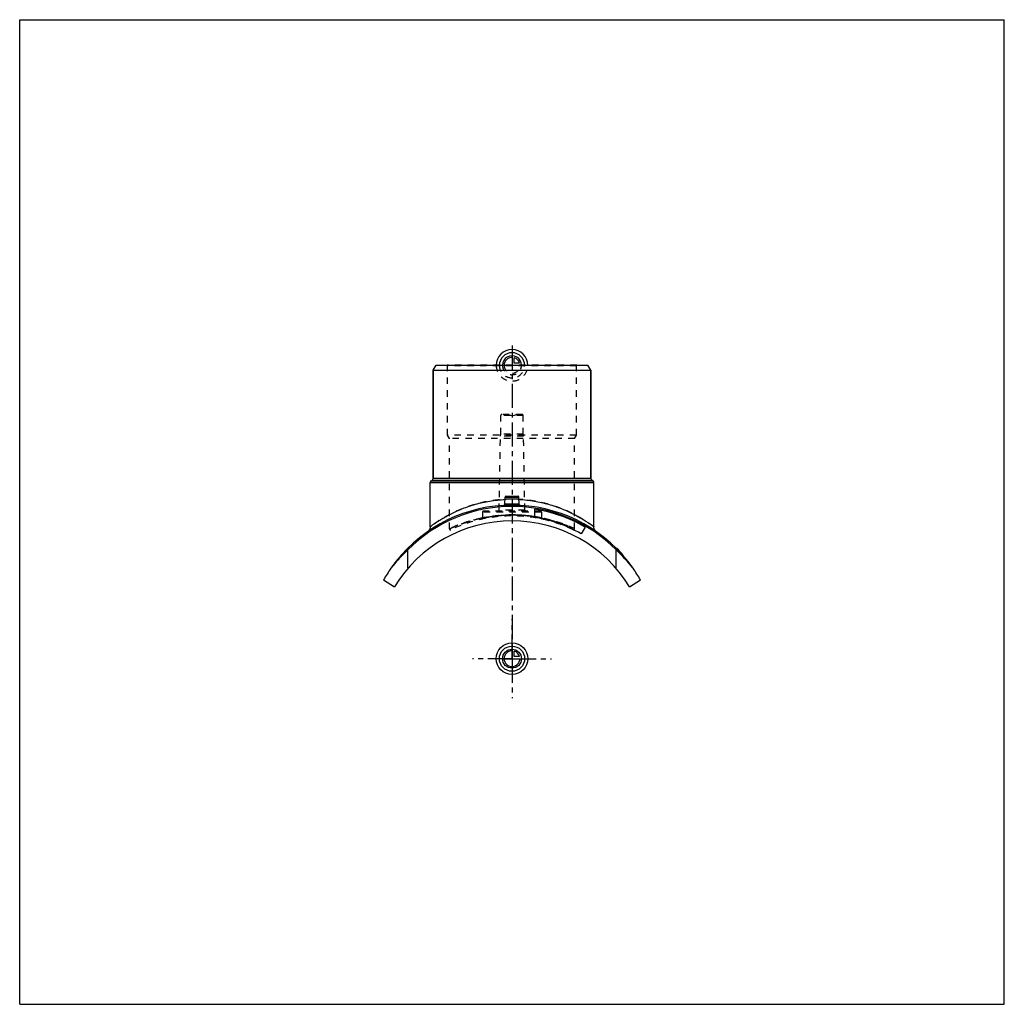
# Model space of a CAD drawing. Header units: millimetres. Extents: x 0 to 1000, y 0 to 1000.
import ezdxf

# ---------------------------------------------------------------- set-up
doc = ezdxf.new("R2010")
doc.units = ezdxf.units.MM
doc.header["$LTSCALE"] = 65.185185
doc.linetypes.add('CENTER', pattern=[0.6, 0.375, -0.075, 0.075, -0.075])
doc.linetypes.add('HIDDEN', pattern=[0.2, 0.1, -0.1])
doc.layers.get('0').update_dxf_attribs({"linetype": 'CONTINUOUS'})
for name, color, linetype in [('ACHSEN_S', 7, 'CONTINUOUS'), ('FASEN', 7, 'CONTINUOUS'), ('KOERPER', 7, 'CONTINUOUS'), ('KONST.EL_MIT_GEO', 7, 'CONTINUOUS'), ('KONSTR_EL', 7, 'CONTINUOUS'), ('KURVEN', 7, 'CONTINUOUS')]:
    doc.layers.add(name, color=color, linetype=linetype)

msp = doc.modelspace()

# ---------------------------------------------------------------- linework, layer by layer
at = {"color": 7, "linetype": 'Continuous'}
for p, q in [((0, 0), (0, 1000)), ((0, 1000), (1000, 1000)), ((1000, 0), (1000, 1000)), ((0, 0), (1000, 0))]:
    msp.add_line(p, q, dxfattribs=at)
at = {"layer": 'ACHSEN_S', "color": 2, "linetype": 'CENTER'}
msp.add_line((500, 669.2), (500, 330.8), dxfattribs=at)
at = {"layer": 'FASEN', "color": 7, "linetype": 'Continuous'}
for p, q in [((420, 644), (422.9, 649)), ((420, 644), (580, 644)), ((422.9, 649), (577.1, 649)), ((580, 644), (577.1, 649))]:
    msp.add_line(p, q, dxfattribs=at)
at = {"layer": 'KOERPER', "color": 7, "linetype": 'Continuous'}
for p, q in [((420, 534.4), (420, 644)), ((580, 534.4), (580, 644)), ((417, 485.1), (417, 530.1)), ((583, 485.1), (583, 530.1)), ((574.2, 484.7), (570.2, 477.8))]:
    msp.add_line(p, q, dxfattribs=at)
at = {"layer": 'KOERPER', "color": 8, "linetype": 'HIDDEN'}
for p, q in [((488.6, 579), (488.6, 598)), ((511.4, 579), (511.4, 598)), ((487, 502), (488.3, 577)), ((488.3, 577), (488.6, 579)), ((511.7, 577), (488.3, 577)), ((511.4, 579), (488.6, 579)), ((511.7, 577), (511.4, 579)), ((513, 502), (511.7, 577)), ((470, 500), (470, 493.7)), ((530, 500), (530, 493.7))]:
    msp.add_line(p, q, dxfattribs=at)
at = {"layer": 'KOERPER', "color": 2, "linetype": 'CENTER'}
for q in [(500, 391), (460, 351), (540, 351), (500, 311)]:
    msp.add_line((500, 351), q, dxfattribs=at)
at = {"layer": 'KONST.EL_MIT_GEO', "color": 7, "linetype": 'Continuous'}
for p, q in [((420, 644), (420, 534.4)), ((580, 644), (580, 534.4)), ((417, 530.1), (583, 530.1)), ((418, 531.8), (418.8, 532.3)), ((418, 531.8), (582, 531.8)), ((418.8, 532.3), (581.2, 532.3)), ((420, 534.4), (580, 534.4)), ((582, 531.8), (581.2, 532.3)), ((492.6, 507.7), (493, 515.1)), ((493, 515.1), (507, 515.1)), ((493.9, 516), (506.1, 516)), ((507.4, 507.7), (507, 515.1)), ((523.1, 494.8), (523.1, 502.9)), ((606.5, 463), (606.3, 462.8)), ((606.5, 462.6), (606.7, 462.8)), ((611.7, 457.1), (612, 457.3)), ((612.3, 456.4), (612.6, 456.6))]:
    msp.add_line(p, q, dxfattribs=at)
at = {"layer": 'KONST.EL_MIT_GEO', "color": 8, "linetype": 'HIDDEN'}
for p, q in [((434.6, 648.5), (434.1, 649)), ((565.9, 649), (434.1, 649)), ((434.6, 578), (434.6, 648.5)), ((565.4, 648.5), (434.6, 648.5)), ((565.4, 648.5), (565.9, 649)), ((565.4, 578), (565.4, 648.5)), ((511.4, 598), (488.6, 598)), ((510.3, 599), (489.6, 599)), ((500, 597.7), (495, 599)), ((500, 597.7), (505, 599)), ((436.5, 574.7), (434.6, 578)), ((565.4, 578), (434.6, 578)), ((436.5, 482.9), (436.5, 574.7)), ((563.5, 574.7), (436.5, 574.7)), ((563.5, 574.7), (565.4, 578)), ((563.5, 482.9), (563.5, 574.7)), ((530, 500), (470, 500)), ((529, 501), (471, 501)), ((513, 502), (487, 502)), ((508.2, 506.8), (508.2, 506.8)), ((523.1, 495), (523.2, 495)), ((606.6, 462.5), (606.9, 462.7)), ((606.9, 462.7), (606.7, 462.5)), ((606.7, 462.4), (606.9, 462.6)), ((607, 462.1), (607.2, 462.3)), ((607.2, 461.9), (607.5, 462.1)), ((607.4, 461.7), (607.6, 461.9)), ((607.4, 461.7), (607.6, 461.9)), ((607.6, 461.6), (607.8, 461.8)), ((607.7, 461.4), (607.9, 461.6)), ((607.7, 461.4), (607.9, 461.6)), ((607.9, 461.2), (608.1, 461.4)), ((608, 461.1), (608.2, 461.3)), ((608.6, 460.4), (608.8, 460.6)), ((608.7, 460.4), (608.9, 460.6)), ((608.7, 460.3), (608.9, 460.5)), ((609, 460.1), (609.2, 460.3)), ((609.3, 459.7), (609.5, 459.9)), ((609.4, 459.6), (609.7, 459.8)), ((609.5, 459.5), (609.7, 459.7)), ((609.9, 459.1), (610.1, 459.3)), ((610, 458.9), (610.3, 459.1)), ((610.1, 458.9), (610.3, 459.1)), ((611, 457.9), (611.2, 458.1)), ((611.4, 457.5), (611.6, 457.7)), ((611.4, 457.4), (611.6, 457.6)), ((611.4, 457.4), (611.6, 457.6)), ((611.6, 457.3), (611.8, 457.5)), ((611.7, 457.1), (611.9, 457.3)), ((612, 456.8), (612.2, 457)), ((612, 456.8), (612.2, 457)), ((612, 456.7), (612.3, 456.9))]:
    msp.add_line(p, q, dxfattribs=at)
at = {"layer": 'KONST.EL_MIT_GEO', "color": 7, "linetype": 'Continuous'}
for points in [[(491.9, 506.8), (491.8, 506.8), (491.7, 506.8)], [(492.6, 507.7), (492.6, 507.7), (492.5, 507.6), (492.5, 507.5), (492.5, 507.4), (492.5, 507.4), (492.4, 507.3), (492.4, 507.2), (492.4, 507.2), (492.3, 507.1), (492.3, 507), (492.2, 507), (492.1, 506.9), (492.1, 506.9), (492, 506.9), (491.9, 506.8), (491.9, 506.8)], [(508.1, 506.8), (508.1, 506.8), (508, 506.9), (507.9, 506.9), (507.9, 506.9), (507.8, 507), (507.7, 507), (507.7, 507.1), (507.6, 507.2), (507.6, 507.2), (507.6, 507.3), (507.5, 507.4), (507.5, 507.4), (507.5, 507.5), (507.5, 507.6), (507.4, 507.7), (507.4, 507.7)], [(508.3, 506.8), (508.2, 506.8), (508.1, 506.8)], [(417, 485.1), (417, 485), (417, 484.7), (417, 484.4), (416.9, 484.2), (416.9, 483.9), (416.8, 483.6), (416.7, 483.3), (416.6, 483.1), (416.5, 482.8), (416.4, 482.6), (416.3, 482.3), (416.2, 482.1), (416, 481.8), (415.8, 481.6), (415.7, 481.4), (415.5, 481.1), (415.3, 480.9), (415.1, 480.7), (414.9, 480.5), (414.7, 480.4), (414.4, 480.2)], [(585.6, 480.2), (585.3, 480.4), (585.1, 480.5), (584.9, 480.7), (584.7, 480.9), (584.5, 481.1), (584.3, 481.4), (584.2, 481.6), (584, 481.8), (583.8, 482.1), (583.7, 482.3), (583.6, 482.6), (583.5, 482.8), (583.4, 483.1), (583.3, 483.3), (583.2, 483.6), (583.1, 483.9), (583.1, 484.2), (583, 484.4), (583, 484.7), (583, 485), (583, 485.1)]]:
    msp.add_lwpolyline(points, dxfattribs=at)
at = {"layer": 'KONST.EL_MIT_GEO', "color": 8, "linetype": 'HIDDEN'}
for centre, radius, start, end in [((489.6, 598), 1, 90, 180), ((510.3, 598), 1, 0, 90), ((500, 377.3), 135.7, 90.0001, 93.0278), ((500, 377.3), 135.7, 86.9726, 89.9995), ((471, 500), 1, 90, 180), ((486, 502), 1, 270, 359), ((500, 357), 150, 86.7985, 93.2015), ((508.4, 507.8), 0.995, 251.5747, 254.1064), ((514, 502), 1, 181, 270), ((529, 500), 1, 0, 90), ((500, 351), 145, 64.6541, 115.3459), ((469, 493.7), 1, 282.2589, 360), ((500, 346.4), 150.6, 89.9986, 101.4877), ((500, 360.2), 136.8, 80.2772, 89.9991), ((500, 346.4), 150.6, 81.1786, 90.0011), ((500, 346.5), 150.5, 78.5104, 81.1781), ((531, 493.7), 1, 180, 257.7411), ((437.5, 482.9), 1, 180, 295.3459), ((562.5, 482.9), 1, 244.6541, 360)]:
    msp.add_arc(centre, radius, start, end, dxfattribs=at)
at = {"layer": 'KONST.EL_MIT_GEO', "color": 7, "linetype": 'Continuous'}
for centre, radius, start, end in [((419, 530.1), 2, 120, 180), ((417.5, 534.4), 2.5, 300, 360), ((582.5, 534.4), 2.5, 180, 240), ((581, 530.1), 2, 0, 60), ((493.9, 515), 1, 90, 177), ((506.1, 515), 1, 3, 90), ((500, 357), 150, 93.2015, 145.0733), ((491.6, 507.8), 0.999, 273.2105, 356.9874), ((508.4, 507.8), 0.999, 183.0126, 266.7894), ((500, 357), 150, 34.9267, 86.7985), ((500, 357), 147.7, 59.85, 81), ((500, 357), 139.7, 59.85, 80.4799), ((500, 357), 150.3, 41.5, 44.8632)]:
    msp.add_arc(centre, radius, start, end, dxfattribs=at)
at = {"layer": 'KONST.EL_MIT_GEO', "color": 8, "linetype": 'HIDDEN'}
for points, knots in [([(500, 513), (494.5, 513), (486.2, 512.5), (475.5, 510.8), (467.8, 509.2), (460.5, 507.2), (453.6, 504.9), (447.2, 502.4), (441.3, 499.8), (436, 497.2), (432, 494.9), (429, 493.2), (427, 492), (425.2, 490.8), (423.6, 489.7), (422.1, 488.7), (420.8, 487.8), (419.7, 487.1), (418.8, 486.5), (418.3, 486.1), (418, 485.8), (417.7, 485.6), (417.4, 485.4), (417.3, 485.3), (417.2, 485.2), (417.1, 485.2), (417.1, 485.2), (417, 485.1), (417, 485.1), (417, 485.1), (417, 485.1)], [0, 0, 0, 0, 0.18666, 0.27774, 0.36622, 0.45144, 0.53284, 0.60991, 0.68215, 0.74902, 0.80992, 0.83789, 0.86409, 0.88838, 0.91064, 0.93074, 0.94855, 0.96391, 0.97671, 0.9821, 0.98681, 0.99082, 0.99411, 0.99668, 0.99769, 0.99852, 0.99917, 0.99963, 0.99991, 1, 1, 1, 1]), ([(583, 485.1), (583, 485.1), (583, 485.2), (582.9, 485.2), (582.7, 485.3), (582.6, 485.4), (582.3, 485.6), (581.9, 485.9), (581.3, 486.4), (580.3, 487.1), (579.2, 487.8), (577.9, 488.7), (575.8, 490.1), (572.8, 492.1), (568.7, 494.5), (564, 497.2), (558.7, 499.8), (552.8, 502.4), (544.1, 505.8), (532, 509.5), (516.4, 512.3), (505.5, 513), (500, 513)], [0, 0, 0, 0, 0.00037, 0.00148, 0.00332, 0.00589, 0.00919, 0.01319, 0.02329, 0.03609, 0.05146, 0.06927, 0.08937, 0.13593, 0.19011, 0.25101, 0.31789, 0.39014, 0.46722, 0.63381, 0.81332, 1, 1, 1, 1]), ([(500, 506.3), (499.5, 506.3), (498.4, 506.3), (496.8, 506.3), (495.4, 506.3), (494.2, 506.4), (493.1, 506.4), (492.4, 506.5), (491.9, 506.6), (491.7, 506.7), (491.6, 506.7), (491.6, 506.8)], [0, 0, 0, 0, 0.19335, 0.37919, 0.55038, 0.70038, 0.8236, 0.91566, 0.97383, 0.99028, 1, 1, 1, 1]), ([(500, 507.9), (499.5, 507.9), (498.6, 507.9), (497.2, 507.9), (495.9, 507.9), (495, 507.8), (494.3, 507.8), (493.8, 507.8), (493.5, 507.8), (493.2, 507.7), (492.9, 507.7), (492.8, 507.7), (492.7, 507.7), (492.7, 507.7), (492.6, 507.7), (492.6, 507.7), (492.6, 507.7), (492.6, 507.7)], [0, 0, 0, 0, 0.19486, 0.38225, 0.55503, 0.70658, 0.77253, 0.83106, 0.8816, 0.92366, 0.95681, 0.96994, 0.98072, 0.98914, 0.99517, 0.99879, 1, 1, 1, 1]), ([(492.6, 507.7), (492.6, 507.7), (492.6, 507.7), (492.6, 507.7), (492.7, 507.7), (492.7, 507.7), (492.8, 507.7), (492.9, 507.7), (493.2, 507.7), (493.5, 507.8), (493.8, 507.8), (494.3, 507.8), (494.8, 507.8), (495.3, 507.9), (496.1, 507.9), (497.2, 507.9), (498.6, 507.9), (499.5, 507.9), (500, 507.9)], [0, 0, 0, 0, 0.00121, 0.00483, 0.01086, 0.01928, 0.03006, 0.04319, 0.07634, 0.1184, 0.16894, 0.22747, 0.29342, 0.36615, 0.44497, 0.61775, 0.80514, 1, 1, 1, 1]), ([(500, 507.2), (499.5, 507.2), (498.6, 507.2), (497.2, 507.2), (495.9, 507.3), (494.8, 507.3), (494, 507.4), (493.5, 507.4), (493.2, 507.5), (492.9, 507.5), (492.7, 507.6), (492.6, 507.6), (492.6, 507.7), (492.6, 507.7)], [0, 0, 0, 0, 0.19297, 0.37853, 0.54958, 0.69956, 0.8228, 0.87294, 0.91483, 0.9482, 0.97299, 0.98958, 1, 1, 1, 1]), ([(507.4, 507.7), (507.4, 507.7), (507.4, 507.7), (507.4, 507.7), (507.3, 507.7), (507.3, 507.7), (507.2, 507.7), (507.1, 507.7), (506.8, 507.7), (506.5, 507.8), (506.2, 507.8), (505.7, 507.8), (505.2, 507.8), (504.7, 507.9), (503.9, 507.9), (502.8, 507.9), (501.4, 507.9), (500.5, 507.9), (500, 507.9)], [0, 0, 0, 0, 0.00121, 0.00483, 0.01086, 0.01928, 0.03006, 0.04319, 0.07634, 0.1184, 0.16894, 0.22747, 0.29342, 0.36615, 0.44497, 0.61775, 0.80514, 1, 1, 1, 1]), ([(500, 507.9), (500.5, 507.9), (501.4, 507.9), (502.8, 507.9), (504.1, 507.9), (505, 507.8), (505.7, 507.8), (506.2, 507.8), (506.5, 507.8), (506.8, 507.7), (507.1, 507.7), (507.2, 507.7), (507.3, 507.7), (507.3, 507.7), (507.4, 507.7), (507.4, 507.7), (507.4, 507.7), (507.4, 507.7)], [0, 0, 0, 0, 0.19486, 0.38225, 0.55503, 0.70658, 0.77253, 0.83106, 0.8816, 0.92366, 0.95681, 0.96994, 0.98072, 0.98914, 0.99517, 0.99879, 1, 1, 1, 1]), ([(436.5, 482.9), (436.5, 482.9), (436.5, 483), (436.6, 483), (436.7, 483), (436.8, 483.1), (437, 483.2), (437.3, 483.3), (437.8, 483.5), (438.5, 483.9), (439.3, 484.2), (440.3, 484.7), (441.9, 485.3), (444.2, 486.3), (447.4, 487.5), (451.1, 488.9), (455.2, 490.2), (459.8, 491.6), (466.5, 493.3), (475.8, 495.2), (487.6, 496.7), (495.8, 497), (500, 497)], [0, 0, 0, 0, 0.00033, 0.00132, 0.00296, 0.00527, 0.00822, 0.01182, 0.02094, 0.03257, 0.04665, 0.06311, 0.08186, 0.12592, 0.17814, 0.2378, 0.30424, 0.3768, 0.45487, 0.6249, 0.80878, 1, 1, 1, 1]), ([(470, 494), (465.4, 493), (457.1, 491), (446.8, 487.4), (440.3, 484.7), (437.3, 483.3), (436.5, 482.9)], [0, 0, 0, 0, 0.40146, 0.71901, 0.92687, 1, 1, 1, 1]), ([(500, 497), (498, 497), (494.2, 496.9), (488.6, 496.6), (483.5, 496), (479.6, 495.5), (476.9, 495), (475.1, 494.7), (473.6, 494.4), (472.4, 494.2), (471.5, 494), (470.9, 493.9), (470.6, 493.8), (470.4, 493.7), (470.2, 493.7), (470.1, 493.7), (470, 493.7), (470, 493.7)], [0, 0, 0, 0, 0.19409, 0.38072, 0.55288, 0.70421, 0.77027, 0.82906, 0.87997, 0.92246, 0.95606, 0.9694, 0.98037, 0.98894, 0.99508, 0.99877, 1, 1, 1, 1]), ([(470, 493.7), (470, 493.7), (470.2, 493.7), (470.7, 493.8), (471.4, 494), (472.9, 494.3), (475.4, 494.8), (479, 495.4), (483.5, 496), (490.6, 496.8), (496.2, 497), (500, 497)], [0, 0, 0, 0, 0.00492, 0.01963, 0.04394, 0.07754, 0.17096, 0.29581, 0.44715, 0.61933, 1, 1, 1, 1]), ([(530, 493.7), (530, 493.7), (529.8, 493.7), (529.3, 493.8), (528.6, 494), (527.1, 494.3), (524.6, 494.8), (521, 495.4), (516.5, 496), (509.4, 496.8), (503.8, 497), (500, 497)], [0, 0, 0, 0, 0.00492, 0.01963, 0.04394, 0.07754, 0.17096, 0.29581, 0.44715, 0.61933, 1, 1, 1, 1]), ([(500, 497), (508.2, 497), (523.4, 495.8), (540.9, 491.6), (552.1, 487.7), (557.9, 485.5), (561.5, 483.9), (563.1, 483.1), (563.5, 482.9)], [0, 0, 0, 0, 0.375, 0.69562, 0.82177, 0.91809, 0.97905, 1, 1, 1, 1]), ([(523.2, 495), (523.7, 494.9), (524.6, 494.8), (526, 494.5), (527.2, 494.3), (528.2, 494.1), (528.8, 493.9), (529.3, 493.8), (529.5, 493.8), (529.7, 493.7), (529.9, 493.7), (530, 493.7), (530, 493.7), (530, 493.7)], [0, 0, 0, 0, 0.22568, 0.42539, 0.5975, 0.74053, 0.85321, 0.89783, 0.93449, 0.9631, 0.98358, 0.99589, 1, 1, 1, 1]), ([(563.5, 482.9), (563.5, 482.9), (563.5, 483), (563.4, 483), (563.3, 483), (563.1, 483.1), (562.9, 483.2), (562.6, 483.4), (562.1, 483.6), (561.7, 483.8), (560.9, 484.1), (559.8, 484.6), (558.2, 485.3), (556.4, 486.1), (554.3, 486.9), (552, 487.8), (548.5, 489), (543.5, 490.6), (537, 492.4), (532.4, 493.5), (530, 494)], [0, 0, 0, 0, 0.00116, 0.00261, 0.00464, 0.01042, 0.01849, 0.02882, 0.0414, 0.05618, 0.07312, 0.11333, 0.16164, 0.21766, 0.28096, 0.3511, 0.42768, 0.59851, 0.7903, 1, 1, 1, 1])]:
    msp.add_open_spline(points, degree=3, knots=knots, dxfattribs=at)
at = {"layer": 'KONST.EL_MIT_GEO', "color": 7, "linetype": 'Continuous'}
for points, knots in [([(417, 485.1), (417, 485.1), (417, 485.1), (417.1, 485.2), (417.2, 485.3), (417.4, 485.4), (417.6, 485.6), (418, 485.8), (418.6, 486.3), (419.4, 486.9), (420.4, 487.6), (421.6, 488.4), (423.4, 489.7), (426.2, 491.4), (429.9, 493.7), (434.2, 496.1), (439, 498.7), (444.3, 501.2), (452.2, 504.5), (463.2, 508.2), (477.6, 511.4), (487.7, 512.5), (492.8, 512.8)], [0, 0, 0, 0, 0.00036, 0.00144, 0.00323, 0.00574, 0.00895, 0.01286, 0.02273, 0.03524, 0.05029, 0.06776, 0.08752, 0.1334, 0.18696, 0.24732, 0.31377, 0.38569, 0.46256, 0.62923, 0.80996, 1, 1, 1, 1]), ([(507.2, 512.8), (512.3, 512.5), (520, 511.7), (530, 509.7), (537, 507.9), (543.7, 505.9), (549.9, 503.6), (555.7, 501.2), (561, 498.7), (565.8, 496.1), (570.1, 493.7), (573.3, 491.8), (575.6, 490.3), (577.1, 489.3), (578.4, 488.4), (579.6, 487.6), (580.6, 486.9), (581.3, 486.3), (581.8, 486), (582.1, 485.8), (582.4, 485.6), (582.6, 485.4), (582.8, 485.3), (582.9, 485.2), (582.9, 485.2), (583, 485.1), (583, 485.1), (583, 485.1), (583, 485.1)], [0, 0, 0, 0, 0.19001, 0.2819, 0.3708, 0.45616, 0.53749, 0.61435, 0.68626, 0.7527, 0.81306, 0.86661, 0.89057, 0.91249, 0.93224, 0.94971, 0.96476, 0.97728, 0.98255, 0.98714, 0.99105, 0.99426, 0.99677, 0.99856, 0.99919, 0.99964, 0.99991, 1, 1, 1, 1]), ([(491.6, 506.8), (491.6, 506.8), (491.6, 506.7), (491.7, 506.7), (491.7, 506.7)], [0, 0, 0, 0, 0.19891, 1, 1, 1, 1]), ([(491.7, 506.7), (491.7, 506.6), (491.9, 506.6), (492.2, 506.5), (492.7, 506.5), (493.5, 506.4), (494.5, 506.3), (495.7, 506.3), (497.6, 506.3), (499, 506.3), (500, 506.3)], [0, 0, 0, 0, 0.01753, 0.04229, 0.11371, 0.21307, 0.33758, 0.48341, 0.64598, 1, 1, 1, 1]), ([(492.6, 507.7), (492.6, 507.7), (492.6, 507.6), (492.7, 507.6), (492.9, 507.5), (493.2, 507.5), (493.5, 507.4), (494, 507.4), (494.8, 507.3), (495.9, 507.3), (497.2, 507.2), (498.6, 507.2), (499.5, 507.2), (500, 507.2)], [0, 0, 0, 0, 0.01042, 0.02701, 0.0518, 0.08517, 0.12706, 0.1772, 0.30044, 0.45042, 0.62147, 0.80703, 1, 1, 1, 1]), ([(500, 507.2), (500.5, 507.2), (501.4, 507.2), (502.8, 507.2), (504.1, 507.3), (505.2, 507.3), (506, 507.4), (506.5, 507.4), (506.8, 507.5), (507.1, 507.5), (507.3, 507.6), (507.4, 507.6), (507.4, 507.7), (507.4, 507.7)], [0, 0, 0, 0, 0.19297, 0.37853, 0.54958, 0.69956, 0.8228, 0.87294, 0.91483, 0.9482, 0.97299, 0.98958, 1, 1, 1, 1]), ([(500, 506.3), (500.5, 506.3), (501.6, 506.3), (503.1, 506.3), (504.5, 506.3), (505.8, 506.4), (506.8, 506.4), (507.5, 506.5), (507.9, 506.6), (508.1, 506.6), (508.3, 506.7), (508.4, 506.7), (508.4, 506.7)], [0, 0, 0, 0, 0.19048, 0.37382, 0.5432, 0.69237, 0.81595, 0.90968, 0.94442, 0.97082, 0.98901, 1, 1, 1, 1])]:
    msp.add_open_spline(points, degree=3, knots=knots, dxfattribs=at)
at = {"layer": 'KONST.EL_MIT_GEO', "color": 8, "linetype": 'HIDDEN'}
msp.add_open_spline([(508.4, 506.8), (508.4, 506.8), (508.4, 506.8), (508.4, 506.7)], degree=3, dxfattribs=at)
at = {"layer": 'KONST.EL_MIT_GEO', "color": 7, "linetype": 'Continuous'}
msp.add_open_spline([(508.4, 506.7), (508.4, 506.8), (508.4, 506.8), (508.4, 506.8)], degree=3, dxfattribs=at)
at = {"layer": 'KONSTR_EL', "color": 7, "linetype": 'Continuous'}
for p, q in [((394.3, 442.8), (394.3, 461.6)), ((605.7, 442.8), (605.7, 461.6)), ((369.5, 431), (380.6, 424.1)), ((619.4, 424.1), (630.5, 431))]:
    msp.add_line(p, q, dxfattribs=at)
for centre, radius, start, end in [((500, 357), 148.7, 44.713, 135.287), ((500, 351), 140, 31.4954, 148.5046), ((497.8, 348.6), 153.2, 132.4668, 142.0176), ((501.9, 348.3), 153.6, 37.9957, 47.5199), ((500, 357), 150, 145.0733, 150.4592), ((500, 357), 150, 29.5408, 34.9267)]:
    msp.add_arc(centre, radius, start, end, dxfattribs=at)
at = {"layer": 'KONSTR_EL', "color": 8, "linetype": 'HIDDEN'}
for centre, radius, start, end in [((498.1, 348.3), 153.6, 132.4801, 142.0043), ((502.2, 348.6), 153.2, 37.9824, 47.5332)]:
    msp.add_arc(centre, radius, start, end, dxfattribs=at)
at = {"layer": 'KURVEN', "color": 40, "linetype": 'Continuous'}
for p, q in [((500, 658.6), (500, 649)), ((502.2, 651.2), (502.2, 656.7)), ((507.7, 651.2), (502.2, 651.2)), ((500, 360.6), (500, 351)), ((490.4, 351), (508, 351)), ((502.2, 353.2), (502.2, 358.7)), ((507.7, 353.2), (502.2, 353.2))]:
    msp.add_line(p, q, dxfattribs=at)
at = {"layer": 'KURVEN', "color": 8, "linetype": 'HIDDEN'}
msp.add_line((500, 649), (508, 649), dxfattribs=at)
at = {"layer": 'KURVEN', "color": 40, "linetype": 'Continuous'}
for radius in [16, 12.8, 9.6]:
    msp.add_circle((500, 351), radius, dxfattribs=at)
for centre, radius, start, end in [((500, 649), 16, 0, 180), ((500, 649), 12.8, 0, 180), ((500, 649), 9.6, 0, 180.0001), ((500, 649), 8, 90, 180.0001), ((500, 649), 8, 15.962, 74.038), ((500, 351), 8, 90, 360), ((500, 351), 8, 15.962, 74.038)]:
    msp.add_arc(centre, radius, start, end, dxfattribs=at)
at = {"layer": 'KURVEN', "color": 8, "linetype": 'HIDDEN'}
for radius, start in [(16, 180), (12.8, 180), (9.6, 180.0001), (8, 180.0001)]:
    msp.add_arc((500, 649), radius, start, 360, dxfattribs=at)

doc.saveas('drawing.dxf')
